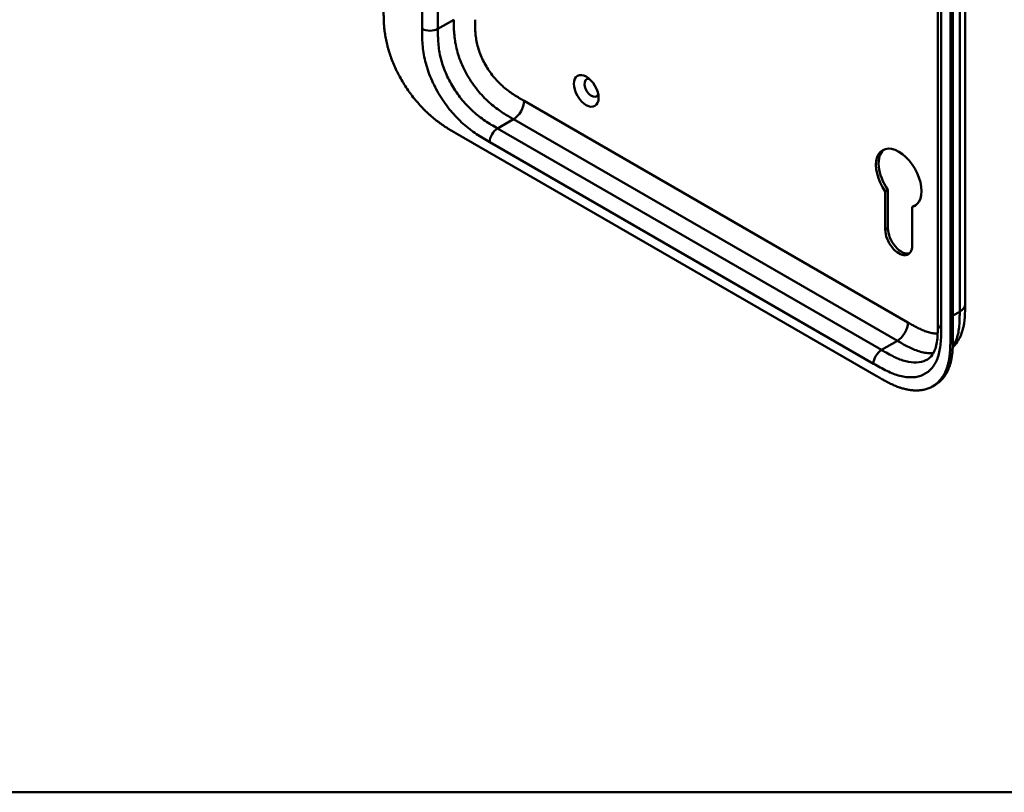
# Model space of a CAD drawing. Header units: millimetres. Extents: x 20 to 833, y 20 to 574.
# Tile 1 of 11: x 125 to 230, y 20 to 103. Entities that reach past the tile are written whole.
import ezdxf

# ---------------------------------------------------------------- set-up
doc = ezdxf.new("R2010")
doc.units = ezdxf.units.MM
doc.header["$LTSCALE"] = 2
for name, color, linetype, lineweight in [('Sichtbare Kanten(DIN)', 7, 'Continuous', 50), ('Sichtbare tangentiale Kanten(DIN)', 7, 'Continuous', 50), ('Skizziergeometrie(DIN)', 7, 'Continuous', 50)]:
    doc.layers.add(name, color=color, linetype=linetype, lineweight=lineweight)

# ---------------------------------------------------------------- blocks, each defined once
blk = doc.blocks.new('Ränder Standardrahmen')
at = {"layer": 'Skizziergeometrie(DIN)', "flags": 128}
blk.add_lwpolyline([(10, 10), (10, 287), (410, 287), (410, 10), (10, 10)], dxfattribs=at)

msp = doc.modelspace()

# ---------------------------------------------------------------- linework, layer by layer
at = {"layer": 'Sichtbare Kanten(DIN)'}
for p, q in [((223.209, 70.038), (223.209, 131.906)), ((224.55, 68.65), (224.55, 131.171)), ((224.825, 131.329), (224.825, 68.808)), ((171.67, 90.433), (216.62, 64.481)), ((217.592, 84.193), (217.875, 84.356)), ((217.592, 80.086), (217.592, 84.193)), ((217.875, 84.356), (217.875, 80.249)), ((220.477, 82.527), (220.76, 82.69)), ((220.477, 82.527), (220.477, 78.42)), ((226.126, 72.161), (226.126, 72.161)), ((223.209, 70.038), (223.209, 70.038)), ((222.641, 63.362), (222.916, 63.52))]:
    msp.add_line(p, q, dxfattribs=at)
msp.add_ellipse((185.66, 94.93), major_axis=(-0.93, 1.611), ratio=0.5773503, dxfattribs=at)
for centre, major_axis, start_param, end_param in [((186.225, 95.256), (-0.53, 0.918), 5.8272815, 9.8806818), ((219.035, 85.622), (-1.72, 2.979), 2.9909631, 8.0045316), ((219.318, 85.785), (-1.72, 2.979), 0.0823146, 1.7213463), ((219.318, 85.785), (1.72, -2.979), 6.1325557, 6.2008707), ((219.035, 79.253), (1.02, -1.767), 3.9269908, 7.0685835), ((219.318, 79.416), (1.02, -1.767), 3.9269908, 6.1440888)]:
    msp.add_ellipse(centre, major_axis=major_axis, ratio=0.5773503, start_param=start_param, end_param=end_param, dxfattribs=at)
for points, knots in [([(226.126, 134.029), (226.126, 123.142), (226.126, 112.255), (226.126, 91.633), (226.126, 81.897), (226.126, 72.161)], [0, 0, 0, 0, 10, 10, 18.9431405, 18.9431405, 18.9431405, 18.9431405]), ([(164.022, 103.596), (164.022, 103.415), (164.022, 103.05), (164.032, 102.582), (164.053, 102.104), (164.083, 101.712), (164.138, 101.21), (164.199, 100.799), (164.297, 100.274), (164.395, 99.845), (164.542, 99.302), (164.68, 98.861), (164.878, 98.306), (165.055, 97.86), (165.302, 97.303), (165.518, 96.859), (165.81, 96.31), (166.06, 95.877), (166.392, 95.347), (166.672, 94.933), (167.038, 94.432), (167.342, 94.044), (167.734, 93.58), (168.055, 93.226), (168.466, 92.806), (168.799, 92.489), (169.221, 92.117), (169.56, 91.838), (169.986, 91.514), (170.326, 91.272), (170.75, 90.99), (171.171, 90.726), (171.504, 90.529), (171.67, 90.433)], [0.02325842, 0.02325842, 0.02325842, 0.02325842, 0.06395557, 0.10465272, 0.12500129, 0.16569844, 0.18604701, 0.22674416, 0.24709273, 0.28778988, 0.30813845, 0.3488356, 0.36918417, 0.40988132, 0.43022989, 0.47092704, 0.49127561, 0.53197276, 0.55232133, 0.59301848, 0.61336705, 0.6540642, 0.67441277, 0.71510992, 0.73545849, 0.77615564, 0.79650421, 0.83720136, 0.85754993, 0.89824708, 0.91859565, 0.9592928, 0.99998994, 0.99998994, 0.99998994, 0.99998994]), ([(226.126, 72.161), (226.126, 71.257), (226.112, 70.281), (225.727, 68.932), (225.538, 68.495), (225.142, 67.892), (224.98, 67.692), (224.801, 67.509)], [0, 0, 0, 0, 0.8314943, 0.8314943, 1.2497137, 1.2497137, 1.4776959, 1.4776959, 1.4776959, 1.4776959]), ([(222.093, 66.244), (222.282, 66.353), (222.453, 66.505), (222.733, 66.902), (222.85, 67.133), (223.078, 67.819), (223.158, 68.341), (223.208, 69.27), (223.209, 69.65), (223.209, 70.038)], [0, 0, 0, 0, 0.4542191, 0.4542191, 0.8342826, 0.8342826, 1.3971655, 1.3971655, 1.7532148, 1.7532148, 1.7532148, 1.7532148]), ([(216.62, 64.481), (216.789, 64.383), (217.086, 64.212), (217.429, 64.022), (217.687, 63.885), (217.859, 63.796), (218.075, 63.689), (218.248, 63.607), (218.464, 63.509), (218.636, 63.436), (218.895, 63.332), (219.153, 63.239), (219.494, 63.133), (219.748, 63.068), (219.999, 63.014), (220.165, 62.985), (220.411, 62.951), (220.654, 62.929), (221.011, 62.921), (221.319, 62.94), (221.691, 62.997), (221.977, 63.07), (222.318, 63.194), (222.578, 63.32), (222.884, 63.51), (223.112, 63.689), (223.376, 63.944), (223.57, 64.174), (223.766, 64.46), (223.884, 64.666), (223.993, 64.882), (224.06, 65.032), (224.137, 65.227), (224.193, 65.387), (224.257, 65.593), (224.303, 65.763), (224.365, 66.024), (224.417, 66.292), (224.47, 66.662), (224.499, 66.946), (224.52, 67.233), (224.531, 67.427), (224.54, 67.671), (224.545, 67.866), (224.549, 68.111), (224.55, 68.357), (224.55, 68.552), (224.55, 68.65)], [0.00000945, 0.00000945, 0.00000945, 0.00000945, 0.04167564, 0.07292528, 0.08334182, 0.10417491, 0.11459146, 0.13542455, 0.1458411, 0.16667419, 0.17709074, 0.20834038, 0.22917347, 0.26042311, 0.27083965, 0.29167275, 0.30208929, 0.33333893, 0.35417202, 0.39583821, 0.4166713, 0.45833749, 0.47917058, 0.52083676, 0.54166985, 0.58333604, 0.60416913, 0.64583532, 0.66666841, 0.69791805, 0.70833459, 0.72916769, 0.73958423, 0.76041733, 0.77083387, 0.79166696, 0.80208351, 0.83333315, 0.85416624, 0.88541588, 0.89583243, 0.91666552, 0.92708206, 0.94791516, 0.9583317, 0.9791648, 0.99999789, 0.99999789, 0.99999789, 0.99999789]), ([(224.825, 68.808), (224.825, 68.711), (224.825, 68.515), (224.823, 68.27), (224.82, 68.025), (224.815, 67.829), (224.805, 67.585), (224.794, 67.392), (224.773, 67.104), (224.744, 66.82), (224.691, 66.451), (224.639, 66.182), (224.578, 65.922), (224.532, 65.752), (224.468, 65.545), (224.411, 65.385), (224.334, 65.191), (224.267, 65.041), (224.159, 64.824), (224.04, 64.619), (223.844, 64.332), (223.651, 64.103), (223.387, 63.847), (223.159, 63.67), (222.977, 63.556), (222.916, 63.52)], [-0.99999789, -0.99999789, -0.99999789, -0.99999789, -0.9791648, -0.9583317, -0.94791516, -0.92708206, -0.91666552, -0.89583243, -0.88541588, -0.85416624, -0.83333315, -0.80208351, -0.79166696, -0.77083387, -0.76041733, -0.73958423, -0.72916769, -0.70833459, -0.69791805, -0.66666841, -0.64583532, -0.60416913, -0.58333604, -0.54166985, -0.5212127, -0.5212127, -0.5212127, -0.5212127])]:
    msp.add_open_spline(points, degree=3, knots=knots, dxfattribs=at)
at = {"layer": 'Sichtbare tangentiale Kanten(DIN)'}
for p, q in [((168.123, 101.554), (168.123, 163.422)), ((169.82, 163.422), (169.82, 101.554)), ((223.56, 131.416), (223.56, 69.548)), ((169.82, 101.554), (171.517, 102.534)), ((179.023, 93.862), (220.014, 70.196)), ((177.892, 91.902), (176.195, 90.923)), ((177.892, 91.902), (218.883, 68.236)), ((176.195, 90.923), (217.186, 67.257)), ((216.337, 65.787), (175.347, 89.453)), ((217.592, 80.086), (217.875, 80.249)), ((224.825, 70.931), (225.54, 71.344)), ((224.55, 68.65), (224.825, 68.808)), ((218.883, 68.236), (217.186, 67.257))]:
    msp.add_line(p, q, dxfattribs=at)
for points, degree in [([(225.54, 71.344), (225.54, 102.278), (225.54, 133.212)], 2), ([(168.123, 101.554), (168.592, 101.284), (169.352, 101.284), (169.82, 101.554)], 3), ([(179.023, 93.862), (179.023, 93.14), (178.517, 92.263), (177.892, 91.902)], 3), ([(176.195, 90.923), (175.727, 90.652), (175.347, 89.994), (175.347, 89.453)], 3), ([(225.54, 71.344), (225.931, 71.57), (226.126, 71.865), (226.126, 72.161)], 3), ([(220.014, 70.196), (220.014, 69.474), (219.508, 68.597), (218.883, 68.236)], 3), ([(223.209, 70.038), (223.209, 69.86), (223.326, 69.683), (223.56, 69.548)], 3), ([(217.186, 67.257), (216.717, 66.986), (216.337, 66.328), (216.337, 65.787)], 3)]:
    msp.add_open_spline(points, degree=degree, dxfattribs=at)
for points, knots in [([(171.517, 102.534), (171.517, 102.339), (171.517, 102.135), (171.524, 101.704), (171.531, 101.476), (171.56, 100.997), (171.583, 100.746), (171.652, 100.224), (171.698, 99.952), (171.821, 99.39), (171.898, 99.099), (172.082, 98.51), (172.191, 98.212), (172.436, 97.618), (172.574, 97.322), (172.874, 96.743), (173.037, 96.459), (173.381, 95.91), (173.562, 95.645), (173.941, 95.137), (174.137, 94.894), (174.54, 94.434), (174.747, 94.216), (175.164, 93.81), (175.374, 93.621), (175.79, 93.275), (175.995, 93.116), (176.398, 92.824), (176.596, 92.689), (176.983, 92.44), (177.172, 92.324), (177.539, 92.106), (177.716, 92.004), (177.892, 91.902)], [0.0000002, 0.0000002, 0.0000002, 0.0000002, 0.1831963, 0.1831963, 0.378667, 0.378667, 0.5871988, 0.5871988, 0.8091499, 0.8091499, 1.0441196, 1.0441196, 1.2905728, 1.2905728, 1.5455717, 1.5455717, 1.8048476, 1.8048476, 2.0633634, 2.0633634, 2.3162239, 2.3162239, 2.5595182, 2.5595182, 2.7907362, 2.7907362, 3.0087154, 3.0087154, 3.2133189, 3.2133189, 3.4050615, 3.4050615, 3.5848282, 3.5848282, 3.5848282, 3.5848282]), ([(173.78, 102.534), (173.78, 102.457), (173.78, 102.381), (173.78, 102.304), (173.78, 102.257), (173.781, 102.21), (173.781, 102.162), (173.781, 102.139), (173.781, 102.115), (173.781, 102.092), (173.782, 102.045), (173.782, 101.997), (173.783, 101.95), (173.783, 101.925), (173.784, 101.9), (173.784, 101.875), (173.785, 101.849), (173.785, 101.824), (173.786, 101.799), (173.787, 101.748), (173.789, 101.698), (173.791, 101.645), (173.794, 101.543), (173.799, 101.444), (173.805, 101.341), (173.805, 101.338), (173.805, 101.336), (173.805, 101.333), (173.818, 101.124), (173.837, 100.921), (173.864, 100.713), (173.865, 100.71), (173.865, 100.707), (173.865, 100.704), (173.893, 100.494), (173.93, 100.281), (173.977, 100.065), (173.977, 100.063), (173.977, 100.062), (173.978, 100.06), (174.026, 99.84), (174.085, 99.616), (174.155, 99.393), (174.225, 99.168), (174.308, 98.939), (174.401, 98.714), (174.495, 98.487), (174.6, 98.26), (174.715, 98.039), (174.829, 97.818), (174.955, 97.598), (175.088, 97.386), (175.22, 97.175), (175.361, 96.969), (175.508, 96.771), (175.656, 96.574), (175.81, 96.384), (175.968, 96.203), (176.126, 96.023), (176.29, 95.85), (176.456, 95.689), (176.457, 95.688), (176.458, 95.687), (176.459, 95.686), (176.623, 95.526), (176.792, 95.375), (176.961, 95.233), (176.962, 95.232), (176.964, 95.231), (176.966, 95.229), (177.132, 95.09), (177.3, 94.96), (177.47, 94.837), (177.472, 94.835), (177.475, 94.833), (177.477, 94.831), (177.645, 94.71), (177.811, 94.597), (177.986, 94.484), (177.988, 94.483), (177.99, 94.482), (177.992, 94.48), (178.079, 94.425), (178.162, 94.372), (178.247, 94.32), (178.335, 94.266), (178.422, 94.214), (178.509, 94.162), (178.681, 94.06), (178.852, 93.961), (179.023, 93.862)], [0, 0, 0, 0, 0.0706021, 0.0706021, 0.0706021, 0.1137345, 0.1137345, 0.1137345, 0.1353008, 0.1353008, 0.1353008, 0.1784332, 0.1784332, 0.1784332, 0.2012935, 0.2012935, 0.2012935, 0.2241537, 0.2241537, 0.2241537, 0.2698741, 0.2698741, 0.2698741, 0.3591194, 0.3591194, 0.3591194, 0.3613149, 0.3613149, 0.3613149, 0.5416681, 0.5416681, 0.5416681, 0.544386, 0.544386, 0.544386, 0.7261845, 0.7261845, 0.7261845, 0.7275109, 0.7275109, 0.7275109, 0.9125996, 0.9125996, 0.9125996, 1.0994646, 1.0994646, 1.0994646, 1.2874424, 1.2874424, 1.2874424, 1.4758528, 1.4758528, 1.4758528, 1.6636517, 1.6636517, 1.6636517, 1.8511233, 1.8511233, 1.8511233, 2.0385317, 2.0385317, 2.0385317, 2.0396163, 2.0396163, 2.0396163, 2.2247423, 2.2247423, 2.2247423, 2.2263922, 2.2263922, 2.2263922, 2.408543, 2.408543, 2.408543, 2.4113526, 2.4113526, 2.4113526, 2.5914161, 2.5914161, 2.5914161, 2.5935787, 2.5935787, 2.5935787, 2.6828378, 2.6828378, 2.6828378, 2.7746209, 2.7746209, 2.7746209, 2.9561272, 2.9561272, 2.9561272, 2.9561272]), ([(175.347, 89.453), (175.119, 89.584), (174.653, 89.854), (173.939, 90.303), (173.226, 90.815), (172.288, 91.593), (171.162, 92.756), (169.977, 94.411), (169.034, 96.24), (168.514, 97.804), (168.269, 99.02), (168.163, 99.905), (168.124, 100.755), (168.123, 101.293), (168.123, 101.554)], [0, 0, 0, 0, 0.2435028, 0.4870041, 0.7305055, 0.9740068, 1.4610095, 1.9480122, 2.4350149, 2.9220176, 3.1655189, 3.4090202, 3.6525216, 3.8960229, 3.8960229, 3.8960229, 3.8960229]), ([(169.82, 101.554), (169.82, 101.293), (169.821, 100.776), (169.858, 100.001), (169.951, 99.223), (170.162, 98.177), (170.603, 96.852), (171.404, 95.298), (172.418, 93.882), (173.389, 92.877), (174.214, 92.192), (174.855, 91.732), (175.516, 91.315), (175.967, 91.054), (176.195, 90.923)], [0, 0, 0, 0, 0.2435013, 0.4870027, 0.730504, 0.9740054, 1.4610081, 1.9480107, 2.4350134, 2.9220161, 3.1655175, 3.4090188, 3.6525201, 3.8960223, 3.8960223, 3.8960223, 3.8960223]), ([(224.807, 67.639), (224.888, 67.755), (224.961, 67.88), (225.028, 68.011), (225.125, 68.205), (225.207, 68.415), (225.274, 68.635), (225.34, 68.855), (225.391, 69.083), (225.429, 69.32), (225.466, 69.547), (225.492, 69.783), (225.509, 70.027), (225.525, 70.252), (225.533, 70.484), (225.537, 70.717), (225.54, 70.927), (225.54, 71.139), (225.54, 71.344)], [2.3957545, 2.3957545, 2.3957545, 2.3957545, 2.5682979, 2.5682979, 2.5682979, 2.8218991, 2.8218991, 2.8218991, 3.0746122, 3.0746122, 3.0746122, 3.3175525, 3.3175525, 3.3175525, 3.5408138, 3.5408138, 3.5408138, 3.7412926, 3.7412926, 3.7412926, 3.7412926]), ([(223.56, 69.548), (223.56, 69.287), (223.56, 68.749), (223.52, 67.944), (223.415, 67.181), (223.169, 66.248), (222.65, 65.285), (221.707, 64.545), (220.521, 64.259), (219.396, 64.395), (218.458, 64.7), (217.745, 65.012), (217.031, 65.387), (216.565, 65.655), (216.337, 65.787)], [18.388359, 18.388359, 18.388359, 18.388359, 18.6318621, 18.8753634, 19.1188646, 19.3623659, 19.8493685, 20.336371, 20.8233735, 21.3103761, 21.5538774, 21.7973786, 22.0408799, 22.2843826, 22.2843826, 22.2843826, 22.2843826]), ([(220.014, 70.196), (220.06, 70.169), (220.107, 70.143), (220.153, 70.116), (220.278, 70.044), (220.403, 69.972), (220.529, 69.902), (220.572, 69.878), (220.615, 69.854), (220.658, 69.83), (220.679, 69.818), (220.701, 69.806), (220.722, 69.795), (220.744, 69.783), (220.766, 69.771), (220.788, 69.759), (220.876, 69.712), (220.959, 69.668), (221.045, 69.624), (221.047, 69.623), (221.05, 69.622), (221.052, 69.62), (221.226, 69.531), (221.393, 69.452), (221.56, 69.38), (221.563, 69.379), (221.565, 69.378), (221.568, 69.377), (221.738, 69.304), (221.905, 69.24), (222.072, 69.187), (222.074, 69.187), (222.075, 69.186), (222.077, 69.186), (222.246, 69.132), (222.415, 69.088), (222.579, 69.058), (222.58, 69.058), (222.581, 69.058), (222.582, 69.058), (222.748, 69.028), (222.912, 69.011), (223.07, 69.009), (223.111, 69.008), (223.153, 69.009), (223.194, 69.01)], [0, 0, 0, 0, 0.0490671, 0.0490671, 0.0490671, 0.1818725, 0.1818725, 0.1818725, 0.2275822, 0.2275822, 0.2275822, 0.2504376, 0.2504376, 0.2504376, 0.2732931, 0.2732931, 0.2732931, 0.3625526, 0.3625526, 0.3625526, 0.3647147, 0.3647147, 0.3647147, 0.5447737, 0.5447737, 0.5447737, 0.5475879, 0.5475879, 0.5475879, 0.7297386, 0.7297386, 0.7297386, 0.7313885, 0.7313885, 0.7313885, 0.9165146, 0.9165146, 0.9165146, 0.9175992, 0.9175992, 0.9175992, 1.1050076, 1.1050076, 1.1050076, 1.1542348, 1.1542348, 1.1542348, 1.1542348]), ([(218.883, 68.236), (219.059, 68.135), (219.236, 68.032), (219.603, 67.827), (219.792, 67.724), (220.179, 67.527), (220.377, 67.432), (220.78, 67.259), (220.985, 67.181), (221.401, 67.048), (221.61, 66.995), (222.028, 66.919), (222.234, 66.898), (222.531, 66.894), (222.627, 66.896), (222.721, 66.904)], [0, 0, 0, 0, 0.1797666, 0.1797666, 0.3715093, 0.3715093, 0.5761128, 0.5761128, 0.794092, 0.794092, 1.0253099, 1.0253099, 1.2686043, 1.2686043, 1.3893683, 1.3893683, 1.3893683, 1.3893683]), ([(217.186, 67.257), (217.413, 67.125), (217.865, 66.865), (218.526, 66.518), (219.167, 66.239), (219.992, 65.97), (220.963, 65.855), (221.697, 66.032), (222.043, 66.215), (222.093, 66.244)], [18.3883596, 18.3883596, 18.3883596, 18.3883596, 18.6318617, 18.875363, 19.1188643, 19.3623656, 19.8493681, 20.3363707, 20.4193026, 20.4193026, 20.4193026, 20.4193026])]:
    msp.add_open_spline(points, degree=3, knots=knots, dxfattribs=at)

# ---------------------------------------------------------------- block references
at = {"xscale": 2, "yscale": 2, "zscale": 2}
msp.add_blockref('Ränder Standardrahmen', (0, 0), dxfattribs=at)

doc.saveas('drawing.dxf')
